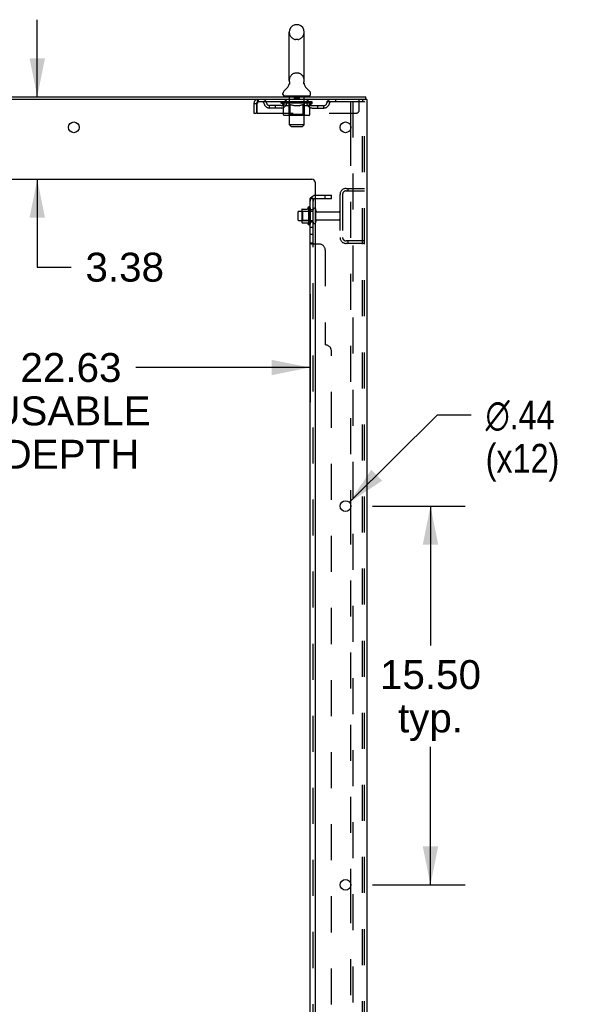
# Model space of a CAD drawing. Header units: inches. Extents: x 0 to 268, y 0 to 174.
# Tile 77 of 79: x 151 to 174, y 91 to 131. Entities that reach past the tile are written whole.
import ezdxf

# ---------------------------------------------------------------- set-up
doc = ezdxf.new("R2010")
doc.units = ezdxf.units.IN
doc.header["$LTSCALE"] = 14.749625
doc.header["$MEASUREMENT"] = 0
doc.linetypes.add('HIDDEN', pattern=[0.2, 0.1, -0.1])
doc.layers.get('0').update_dxf_attribs({"linetype": 'CONTINUOUS'})
for name, color, linetype in [('DEFAULT_2', 8, 'HIDDEN'), ('DIMENSIONS', 7, 'CONTINUOUS'), ('SUBPANEL', 7, 'CONTINUOUS')]:
    doc.layers.add(name, color=color, linetype=linetype)
doc.styles.get("Standard").update_dxf_attribs({"font": 'arial.ttf'})
doc.styles.add('TEXTSTYLE_1', font='gdt', dxfattribs={"width": 0.8})
doc.dimstyles.new('DIMSTYLE_1', dxfattribs={"dimtxt": 1.183125, "dimasz": 1.5775, "dimexe": 0.09, "dimexo": 0.07, "dimgap": 0.0375, "dimtad": 0, "dimtih": 1, "dimtoh": 1, "dimzin": 4, "dimdsep": 46, "dimtxsty": 'Standard', "dimblk": '_FILLED', "dimblk1": '_FILLED', "dimblk2": '_FILLED', "dimcen": 0.09, "dimadec": 3, "dimazin": 1, "dimtfac": 1, "dimtdec": 3, "dimtofl": 0, "dimtmove": 0, "dimatfit": 3, "dimldrblk": '_FILLED', "dimfxl": 0, "dimtolj": 1, "dimtzin": 4, "dimarcsym": 0})
doc.dimstyles.new('DIMSTYLE_2', dxfattribs={"dimtxt": 1.183125, "dimasz": 1.5775, "dimexe": 0.09, "dimexo": 0.07, "dimgap": 0.09, "dimtad": 0, "dimtih": 1, "dimtoh": 1, "dimzin": 4, "dimdsep": 46, "dimtxsty": 'Standard', "dimblk": '_FILLED', "dimblk1": '_FILLED', "dimblk2": '_FILLED', "dimcen": 0.09, "dimadec": 3, "dimazin": 1, "dimtfac": 1, "dimtdec": 3, "dimtofl": 0, "dimtmove": 0, "dimatfit": 1, "dimldrblk": '_FILLED', "dimfxl": 0, "dimtolj": 1, "dimtzin": 4, "dimarcsym": 0})

# ---------------------------------------------------------------- blocks, each defined once
blk = doc.blocks.new('_FILLED')
at = {"color": 0, "linetype": 'ByBlock'}
blk.add_solid([(0, 0), (-1, 0.2), (-1, -0.2)], dxfattribs=at)
blk = doc.blocks.new('*D8')
at = {"layer": 'DIMENSIONS', "color": 2, "linetype": 'Continuous'}
for p, q in [((140.606, 120.183), (140.606, 115.759)), ((163.231, 120.183), (163.231, 115.759)), ((140.606, 117.179), (150.785, 117.179)), ((163.231, 117.179), (156.103, 117.179))]:
    blk.add_line(p, q, dxfattribs=at)
at = {"layer": 'DIMENSIONS', "color": 2, "linetype": 'Continuous', "xscale": 1.5775, "yscale": 1.5775, "zscale": 1.5775, "rotation": 180}
blk.add_blockref('_FILLED', (140.606, 117.179), dxfattribs=at)
at = {"layer": 'DIMENSIONS', "color": 2, "linetype": 'Continuous', "xscale": 1.5775, "yscale": 1.5775, "zscale": 1.5775}
blk.add_blockref('_FILLED', (163.231, 117.179), dxfattribs=at)
at = {"layer": 'DIMENSIONS', "color": 2, "linetype": 'Continuous', "insert": (153.444, 117.771), "char_height": 1.1831, "width": 6.50939, "attachment_point": 2, "line_spacing_factor": 0.9}
blk.add_mtext('22.63\\PUSABLE\\PDEPTH', dxfattribs=at)
blk = doc.blocks.new('*D9')
at = {"layer": 'DIMENSIONS', "color": 2, "linetype": 'Continuous'}
for p, q in [((152.065, 128.258), (152.065, 131.413)), ((152.065, 124.883), (152.065, 121.285)), ((152.065, 121.285), (153.446, 121.285))]:
    blk.add_line(p, q, dxfattribs=at)
at = {"layer": 'DIMENSIONS', "color": 2, "linetype": 'Continuous', "xscale": 1.5775, "yscale": 1.5775, "zscale": 1.5775}
for p, rotation in [((152.065, 128.258), 270), ((152.065, 124.883), 90)]:
    blk.add_blockref('_FILLED', p, dxfattribs=dict(at, rotation=rotation))
at = {"layer": 'DIMENSIONS', "color": 2, "linetype": 'Continuous', "insert": (154.037, 121.877), "char_height": 1.1831, "width": 3.21511, "attachment_point": 1, "line_spacing_factor": 0.9}
blk.add_mtext('3.38', dxfattribs=at)
blk = doc.blocks.new('*D10')
at = {"layer": 'DIMENSIONS', "color": 2, "linetype": 'Continuous'}
for p, q in [((165.789, 111.508), (169.581, 111.508)), ((168.161, 111.508), (168.161, 105.797)), ((168.161, 96.008), (168.161, 101.656)), ((165.789, 96.008), (169.581, 96.008))]:
    blk.add_line(p, q, dxfattribs=at)
at = {"layer": 'DIMENSIONS', "color": 2, "linetype": 'Continuous', "xscale": 1.5775, "yscale": 1.5775, "zscale": 1.5775}
for p, rotation in [((168.161, 111.508), 90), ((168.161, 96.008), 270)]:
    blk.add_blockref('_FILLED', p, dxfattribs=dict(at, rotation=rotation))
at = {"layer": 'DIMENSIONS', "color": 2, "linetype": 'Continuous', "insert": (168.161, 105.205), "char_height": 1.1831, "width": 4.13434, "attachment_point": 2, "line_spacing_factor": 0.9}
blk.add_mtext('15.50\\Ptyp.', dxfattribs=at)
blk = doc.blocks.new('*D11')
at = {"layer": 'DIMENSIONS', "color": 2, "linetype": 'Continuous'}
for p, q in [((164.841, 111.662), (168.449, 115.237)), ((168.449, 115.237), (169.829, 115.237))]:
    blk.add_line(p, q, dxfattribs=at)
at = {"layer": 'DIMENSIONS', "color": 2, "linetype": 'Continuous', "xscale": 1.5775, "yscale": 1.5775, "zscale": 1.5775, "rotation": 224.7302015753}
blk.add_blockref('_FILLED', (164.841, 111.662), dxfattribs=at)
at = {"layer": 'DIMENSIONS', "color": 2, "linetype": 'Continuous', "insert": (170.42, 115.828), "char_height": 1.18312, "width": 3.87338, "attachment_point": 1, "line_spacing_factor": 0.9, "style": 'TEXTSTYLE_1'}
blk.add_mtext('{\\fgdt;n}\\fArial;.44\\P(x12)', dxfattribs=at)

msp = doc.modelspace()

# ---------------------------------------------------------------- linework, layer by layer
at = {"color": 7, "linetype": 'Continuous'}
for p, q in [((162.729, 131.204), (162.641, 131.204)), ((162.379, 128.929), (162.379, 130.904)), ((162.991, 128.929), (162.991, 130.904)), ((162.385, 128.786), (162.384, 128.781)), ((162.979, 128.835), (162.98, 128.84)), ((162.979, 128.83), (162.979, 128.835)), ((162.979, 128.825), (162.979, 128.83)), ((162.979, 128.82), (162.979, 128.825)), ((162.98, 128.815), (162.979, 128.82)), ((162.98, 128.845), (162.981, 128.85)), ((162.98, 128.84), (162.98, 128.845)), ((162.98, 128.81), (162.98, 128.815)), ((162.981, 128.805), (162.98, 128.81)), ((162.982, 128.8), (162.981, 128.805)), ((162.982, 128.855), (162.983, 128.859)), ((162.982, 128.796), (162.982, 128.8)), ((162.983, 128.792), (162.982, 128.796)), ((162.123, 128.357), (162.123, 128.397)), ((162.185, 128.288), (162.185, 128.258)), ((163.185, 128.288), (162.185, 128.288)), ((163.185, 128.288), (163.185, 128.258)), ((163.248, 128.357), (163.248, 128.397)), ((165.504, 128.154), (165.47, 128.154)), ((165.508, 128.154), (165.508, 128.258)), ((163.161, 123.739), (163.161, 123.028)), ((162.731, 123.541), (162.731, 123.226)), ((162.761, 123.571), (162.895, 123.571)), ((162.895, 123.639), (162.895, 123.128)), ((162.906, 123.661), (163.133, 123.661)), ((162.761, 123.196), (162.895, 123.196)), ((162.906, 123.106), (163.133, 123.106))]:
    msp.add_line(p, q, dxfattribs=at)
at = {"color": 3, "linetype": 'Continuous'}
for p, q in [((141.807, 128.258), (165.508, 128.258)), ((165.47, 128.154), (141.807, 128.154)), ((165.56, 128.154), (165.504, 128.154)), ((165.56, 128.154), (165.56, 48.362)), ((164.881, 127.106), (164.881, 126.911)), ((145.435, 124.883), (163.31, 124.883)), ((163.435, 124.758), (163.435, 50.383)), ((164.881, 111.606), (164.881, 111.411)), ((164.881, 96.106), (164.881, 95.911))]:
    msp.add_line(p, q, dxfattribs=at)
at = {"color": 7, "linetype": 'Continuous'}
for points in [[(162.387, 128.859), (162.388, 128.855), (162.389, 128.85), (162.39, 128.845), (162.39, 128.84), (162.391, 128.835), (162.391, 128.83), (162.391, 128.825), (162.391, 128.82), (162.391, 128.815), (162.39, 128.81), (162.389, 128.805), (162.389, 128.8), (162.388, 128.795), (162.387, 128.791), (162.385, 128.786)], [(162.981, 128.85), (162.982, 128.855), (162.983, 128.859)]]:
    msp.add_lwpolyline(points, dxfattribs=at)
at = {"color": 3, "linetype": 'Continuous'}
for centre in [(153.56, 127.008), (164.685, 127.008), (164.685, 111.508), (164.685, 96.008)]:
    msp.add_circle(centre, 0.219, dxfattribs=at)
at = {"color": 7, "linetype": 'Continuous'}
for centre, radius, start, end in [((162.685, 130.904), 0.306, 105.6303, 180), ((162.641, 131.06), 0.144, 90, 105.6303), ((162.729, 131.06), 0.144, 74.3697, 90), ((162.685, 130.904), 0.306, 0, 74.3697), ((161.887, 128.945), 0.523, 304.6624, 347.2389), ((162.685, 128.929), 0.306, 180, 193.2053), ((163.483, 128.945), 0.523, 192.7611, 235.3376), ((162.685, 128.929), 0.306, 346.7947, 360), ((162.266, 128.397), 0.144, 124.6624, 180), ((162.192, 128.357), 0.069, 180, 265), ((163.179, 128.357), 0.069, 275, 360), ((163.104, 128.397), 0.144, 360, 55.3376), ((163.761, 123.383), 0.698, 149.3369, 156.0321), ((163.193, 123.718), 0.0384, 0, 145.5503), ((162.761, 123.541), 0.03, 90, 180), ((163.036, 123.639), 0.141, 174.7919, 180), ((162.906, 123.651), 0.01, 90, 174.8062), ((163.115, 123.671), 0.01, 270, 336.0321), ((163.411, 123.641), 0.055, 64.0906, 180), ((162.761, 123.226), 0.03, 180, 270), ((163.036, 123.128), 0.141, 180, 185.2081), ((162.906, 123.116), 0.01, 185.1938, 270), ((163.115, 123.096), 0.01, 23.9679, 90), ((163.761, 123.383), 0.698, 203.9679, 210.6631), ((163.193, 123.049), 0.0384, 214.4497, 360), ((163.411, 123.126), 0.055, 180, 295.9094)]:
    msp.add_arc(centre, radius, start, end, dxfattribs=at)
at = {"color": 3, "linetype": 'Continuous'}
msp.add_arc((163.31, 124.758), 0.125, 0, 90, dxfattribs=at)
at = {"layer": 'DEFAULT_2', "color": 8, "linetype": 'HIDDEN'}
for p, q in [((162.729, 130.604), (162.641, 130.604)), ((162.729, 129.229), (162.641, 129.229)), ((161.102, 128.154), (161.102, 128.05)), ((162.248, 128.05), (162.248, 128.154)), ((162.365, 128.288), (162.365, 128.258)), ((162.385, 127.107), (162.385, 128.258)), ((162.58, 128.278), (162.58, 128.198)), ((162.78, 128.188), (162.59, 128.188)), ((162.79, 128.278), (162.79, 128.198)), ((162.985, 127.107), (162.985, 128.258)), ((163.005, 128.288), (163.005, 128.258)), ((163.123, 128.05), (163.123, 128.154)), ((164.273, 128.154), (164.273, 128.05)), ((165.248, 127.717), (165.248, 128.154)), ((165.373, 128.154), (165.373, 128.05)), ((160.935, 127.987), (160.935, 127.592)), ((160.935, 127.987), (161.039, 127.987)), ((161.039, 127.987), (161.039, 127.592)), ((161.069, 127.592), (161.069, 127.987)), ((165.373, 128.05), (161.102, 128.05)), ((161.571, 127.799), (161.571, 127.903)), ((162.054, 127.903), (161.571, 127.903)), ((162.054, 127.799), (161.571, 127.799)), ((161.821, 127.799), (161.821, 127.903)), ((162.052, 128.004), (162.052, 128.044)), ((162.052, 128.044), (162.358, 128.044)), ((163.318, 128.004), (162.052, 128.004)), ((162.149, 127.936), (162.052, 128.004)), ((162.053, 128.044), (162.053, 128.048)), ((162.173, 128.047), (162.053, 128.048)), ((162.061, 128.044), (162.061, 128.05)), ((162.07, 128.04), (162.07, 128.044)), ((162.07, 128.04), (163.3, 128.04)), ((162.079, 128.04), (162.079, 128.044)), ((162.08, 128.04), (162.08, 128.044)), ((162.09, 128.044), (162.09, 128.05)), ((162.106, 128.04), (162.106, 128.044)), ((162.108, 128.04), (162.108, 128.044)), ((162.137, 128.044), (162.137, 128.05)), ((162.149, 127.529), (162.149, 127.936)), ((162.149, 127.936), (162.164, 127.926)), ((162.151, 128.04), (162.151, 128.044)), ((162.154, 128.04), (162.154, 128.044)), ((162.178, 127.917), (162.164, 127.926)), ((162.173, 128.044), (162.173, 128.047)), ((162.193, 127.909), (162.178, 127.917)), ((162.207, 127.902), (162.193, 127.909)), ((162.2, 128.044), (162.2, 128.05)), ((162.201, 128.04), (162.201, 128.044)), ((162.202, 128.04), (162.202, 128.044)), ((162.205, 128.04), (162.205, 128.044)), ((162.222, 127.897), (162.207, 127.902)), ((162.212, 128.04), (162.212, 128.044)), ((162.212, 128.04), (162.212, 128.044)), ((162.216, 128.04), (162.216, 128.044)), ((162.219, 128.04), (162.219, 128.044)), ((162.236, 127.892), (162.222, 127.897)), ((162.223, 128.04), (162.223, 128.044)), ((162.33, 127.892), (162.236, 127.892)), ((162.238, 128.04), (162.238, 128.044)), ((162.256, 128.04), (162.256, 128.046)), ((162.256, 128.04), (162.256, 128.044)), ((162.277, 128.04), (162.277, 128.044)), ((162.278, 128.044), (162.278, 128.05)), ((162.288, 128.04), (162.288, 128.044)), ((162.292, 128.04), (162.292, 128.044)), ((162.301, 128.04), (162.301, 128.044)), ((162.312, 128.04), (162.312, 128.048)), ((162.328, 128.04), (162.328, 128.044)), ((162.33, 127.892), (162.344, 127.897)), ((162.331, 128.04), (162.331, 128.044)), ((162.358, 127.902), (162.344, 127.897)), ((162.358, 128.04), (162.358, 128.044)), ((162.373, 127.909), (162.358, 127.902)), ((162.425, 128.044), (162.363, 128.044)), ((162.368, 128.044), (162.368, 128.05)), ((162.372, 127.532), (162.372, 128.001)), ((162.387, 127.917), (162.372, 127.909)), ((162.375, 128.04), (162.375, 128.044)), ((162.38, 128.04), (162.38, 128.044)), ((162.386, 128.04), (162.386, 128.049)), ((162.402, 127.926), (162.387, 127.917)), ((162.39, 128.04), (162.39, 128.044)), ((162.401, 128.04), (162.401, 128.044)), ((162.416, 127.935), (162.401, 127.926)), ((162.416, 127.529), (162.416, 127.935)), ((162.416, 127.935), (162.446, 127.926)), ((162.425, 128.04), (162.425, 128.044)), ((162.5, 128.044), (162.441, 128.044)), ((162.474, 127.917), (162.445, 127.926)), ((162.461, 128.04), (162.461, 128.044)), ((162.469, 128.044), (162.469, 128.05)), ((162.472, 128.04), (162.472, 128.044)), ((162.503, 127.909), (162.474, 127.917)), ((162.475, 128.04), (162.475, 128.05)), ((162.477, 128.04), (162.477, 128.044)), ((162.485, 128.04), (162.485, 128.044)), ((162.5, 128.04), (162.5, 128.044)), ((162.531, 127.902), (162.502, 127.909)), ((162.581, 128.044), (162.526, 128.044)), ((162.558, 127.897), (162.53, 127.903)), ((162.539, 128.04), (162.539, 128.044)), ((162.586, 127.892), (162.558, 127.897)), ((162.571, 128.044), (162.685, 128.05)), ((162.575, 128.044), (162.575, 128.05)), ((162.576, 128.05), (162.575, 128.05)), ((162.576, 128.044), (162.576, 128.05)), ((162.576, 128.04), (162.576, 128.044)), ((162.58, 128.04), (162.58, 128.044)), ((162.581, 128.04), (162.581, 128.044)), ((162.581, 128.04), (162.581, 128.044)), ((162.784, 127.892), (162.586, 127.892)), ((162.664, 128.044), (162.616, 128.044)), ((162.622, 128.04), (162.622, 128.044)), ((162.664, 128.04), (162.664, 128.044)), ((162.683, 128.044), (162.682, 128.044)), ((162.682, 128.04), (162.682, 128.044)), ((162.683, 128.04), (162.683, 128.044)), ((162.685, 128.044), (162.685, 128.05)), ((162.685, 128.05), (162.8, 128.044)), ((162.688, 128.04), (162.688, 128.044)), ((162.688, 128.04), (162.688, 128.044)), ((162.688, 128.044), (162.688, 128.044)), ((162.706, 128.04), (162.706, 128.044)), ((162.706, 128.044), (162.754, 128.044)), ((162.749, 128.04), (162.749, 128.044)), ((162.784, 127.892), (162.812, 127.897)), ((162.789, 128.04), (162.789, 128.044)), ((162.79, 128.04), (162.79, 128.044)), ((162.79, 128.044), (162.844, 128.044)), ((162.791, 128.04), (162.791, 128.044)), ((162.795, 128.044), (162.795, 128.05)), ((162.795, 128.044), (162.795, 128.05)), ((162.795, 128.05), (162.795, 128.05)), ((162.795, 128.04), (162.795, 128.044)), ((162.839, 127.902), (162.811, 127.897)), ((162.831, 128.04), (162.831, 128.044)), ((162.867, 127.909), (162.839, 127.902)), ((162.895, 127.917), (162.866, 127.909)), ((162.87, 128.04), (162.87, 128.044)), ((162.87, 128.044), (162.929, 128.044)), ((162.885, 128.04), (162.885, 128.044)), ((162.893, 128.04), (162.893, 128.044)), ((162.923, 127.925), (162.894, 127.916)), ((162.896, 128.04), (162.896, 128.05)), ((162.898, 128.04), (162.898, 128.044)), ((162.902, 128.044), (162.902, 128.05)), ((162.909, 128.04), (162.909, 128.044)), ((162.951, 127.935), (162.923, 127.925)), ((162.945, 128.04), (162.945, 128.044)), ((162.945, 128.044), (163.007, 128.044)), ((162.951, 127.529), (162.951, 127.935)), ((162.951, 127.935), (162.966, 127.925)), ((162.98, 127.917), (162.965, 127.925)), ((162.969, 128.04), (162.969, 128.044)), ((162.993, 127.909), (162.979, 127.917)), ((162.98, 128.04), (162.98, 128.044)), ((162.984, 128.04), (162.984, 128.049)), ((162.99, 128.04), (162.99, 128.044)), ((163.007, 127.902), (162.993, 127.909)), ((162.995, 128.04), (162.995, 128.044)), ((162.998, 127.532), (162.998, 128.001)), ((163.002, 128.044), (163.002, 128.05)), ((163.02, 127.897), (163.007, 127.902)), ((163.012, 128.04), (163.012, 128.044)), ((163.012, 128.044), (163.213, 128.044)), ((163.034, 127.892), (163.02, 127.897)), ((163.138, 127.892), (163.034, 127.892)), ((163.039, 128.04), (163.039, 128.044)), ((163.042, 128.04), (163.042, 128.044)), ((163.058, 128.04), (163.058, 128.048)), ((163.069, 128.04), (163.069, 128.044)), ((163.078, 128.04), (163.078, 128.044)), ((163.082, 128.04), (163.082, 128.044)), ((163.092, 128.044), (163.092, 128.05)), ((163.094, 128.04), (163.094, 128.044)), ((163.114, 128.04), (163.114, 128.046)), ((163.114, 128.04), (163.114, 128.044)), ((163.133, 128.04), (163.133, 128.044)), ((163.138, 127.892), (163.151, 127.897)), ((163.147, 128.04), (163.147, 128.044)), ((163.151, 128.04), (163.151, 128.044)), ((163.164, 127.902), (163.151, 127.897)), ((163.154, 128.04), (163.154, 128.044)), ((163.158, 128.04), (163.158, 128.044)), ((163.158, 128.04), (163.158, 128.044)), ((163.178, 127.909), (163.164, 127.902)), ((163.165, 128.04), (163.165, 128.044)), ((163.168, 128.04), (163.168, 128.044)), ((163.169, 128.04), (163.169, 128.044)), ((163.17, 128.044), (163.17, 128.05)), ((163.191, 127.916), (163.178, 127.909)), ((163.205, 127.925), (163.191, 127.916)), ((163.219, 127.934), (163.205, 127.925)), ((163.216, 128.04), (163.216, 128.044)), ((163.219, 128.04), (163.219, 128.044)), ((163.219, 127.934), (163.318, 128.004)), ((163.219, 127.529), (163.219, 127.934)), ((163.234, 128.044), (163.234, 128.05)), ((163.262, 128.04), (163.262, 128.044)), ((163.264, 128.04), (163.264, 128.044)), ((163.28, 128.044), (163.28, 128.05)), ((163.29, 128.04), (163.29, 128.044)), ((163.291, 128.04), (163.291, 128.044)), ((163.3, 128.04), (163.3, 128.044)), ((163.309, 128.044), (163.309, 128.05)), ((163.317, 127.903), (163.8, 127.903)), ((163.317, 127.799), (163.8, 127.799)), ((163.318, 128.004), (163.318, 128.05)), ((163.55, 127.799), (163.55, 127.903)), ((163.8, 127.799), (163.8, 127.903)), ((164.881, 128.071), (164.881, 127.106)), ((164.881, 128.071), (165.361, 128.071)), ((164.985, 128.071), (164.985, 48.446)), ((165.361, 128.071), (165.435, 128.071)), ((165.383, 48.476), (165.383, 128.041)), ((165.456, 48.476), (165.456, 128.041)), ((160.935, 127.592), (161.039, 127.592)), ((161.069, 127.592), (165.123, 127.592)), ((163.176, 127.492), (162.191, 127.492)), ((162.372, 127.532), (162.333, 127.492)), ((162.998, 127.532), (162.372, 127.532)), ((162.93, 127.492), (162.933, 127.492)), ((162.938, 127.495), (162.94, 127.496)), ((162.94, 127.496), (162.942, 127.499)), ((162.998, 127.532), (163.038, 127.492)), ((162.454, 127.038), (162.385, 127.107)), ((162.985, 127.107), (162.385, 127.107)), ((162.454, 127.038), (162.916, 127.038)), ((162.916, 127.038), (162.985, 127.107)), ((164.881, 126.911), (164.881, 111.606)), ((164.456, 124.262), (164.456, 122.505)), ((164.56, 124.262), (164.56, 122.505)), ((164.703, 124.508), (165.456, 124.508)), ((164.703, 124.404), (165.456, 124.404)), ((164.784, 124.508), (164.784, 124.404)), ((163.231, 123.718), (163.231, 123.049)), ((162.915, 123.567), (162.895, 123.587)), ((162.895, 123.571), (163.356, 123.571)), ((162.915, 123.567), (162.915, 123.2)), ((163.211, 123.567), (162.915, 123.567)), ((163.211, 123.567), (163.231, 123.587)), ((163.211, 123.567), (163.211, 123.2)), ((163.356, 123.126), (163.356, 123.641)), ((163.466, 123.126), (163.466, 123.641)), ((163.529, 123.548), (164.426, 123.548)), ((162.915, 123.2), (162.895, 123.18)), ((162.895, 123.196), (163.356, 123.196)), ((163.211, 123.2), (162.915, 123.2)), ((163.211, 123.2), (163.231, 123.18)), ((163.529, 123.218), (164.426, 123.218)), ((165.456, 122.362), (164.703, 122.362)), ((165.456, 122.258), (164.703, 122.258)), ((164.784, 122.362), (164.784, 122.258)), ((164.881, 111.411), (164.881, 96.106)), ((164.881, 95.911), (164.881, 80.606))]:
    msp.add_line(p, q, dxfattribs=at)
for points in [[(161.102, 128.154), (161.1, 128.153), (161.097, 128.15), (161.095, 128.145), (161.093, 128.138), (161.09, 128.129), (161.088, 128.118), (161.086, 128.106), (161.083, 128.092), (161.081, 128.076), (161.079, 128.06), (161.076, 128.043), (161.074, 128.025), (161.071, 128.006), (161.069, 127.987)], [(161.102, 128.05), (161.1, 128.05), (161.097, 128.049), (161.095, 128.047), (161.093, 128.044), (161.09, 128.041), (161.088, 128.037), (161.086, 128.032), (161.083, 128.027), (161.081, 128.021), (161.079, 128.015), (161.076, 128.008), (161.074, 128.001), (161.071, 127.994), (161.069, 127.987)], [(165.372, 128.067), (165.367, 128.07), (165.361, 128.071)], [(165.372, 128.067), (165.376, 128.062), (165.38, 128.056), (165.382, 128.049), (165.383, 128.041)], [(165.446, 128.067), (165.441, 128.07), (165.435, 128.071)], [(165.446, 128.067), (165.45, 128.062), (165.453, 128.056), (165.455, 128.049), (165.456, 128.041)], [(162.191, 127.492), (162.186, 127.492), (162.181, 127.493), (162.176, 127.495), (162.171, 127.496), (162.167, 127.499), (162.162, 127.502), (162.159, 127.505), (162.155, 127.509), (162.152, 127.514), (162.15, 127.519), (162.149, 127.524), (162.149, 127.529)], [(162.438, 127.492), (162.435, 127.492), (162.433, 127.493), (162.43, 127.495), (162.428, 127.496), (162.425, 127.499), (162.423, 127.502), (162.421, 127.505), (162.42, 127.509), (162.418, 127.514), (162.417, 127.519), (162.417, 127.524), (162.416, 127.529)], [(162.933, 127.492), (162.935, 127.493), (162.938, 127.495)], [(162.942, 127.499), (162.945, 127.502), (162.947, 127.505), (162.948, 127.509), (162.95, 127.514)], [(162.945, 127.502), (162.947, 127.505), (162.948, 127.509)], [(162.95, 127.514), (162.951, 127.519), (162.951, 127.524), (162.951, 127.529)], [(162.951, 127.519), (162.951, 127.524), (162.951, 127.529)], [(163.176, 127.492), (163.181, 127.492), (163.187, 127.493), (163.192, 127.495), (163.196, 127.496), (163.201, 127.499), (163.205, 127.502), (163.209, 127.505), (163.213, 127.509), (163.215, 127.514), (163.217, 127.519), (163.219, 127.524), (163.219, 127.529)]]:
    msp.add_lwpolyline(points, dxfattribs=at)
for centre, radius, start, end in [((162.685, 130.904), 0.306, 180, 254.3697), ((162.641, 130.748), 0.144, 254.3697, 270), ((162.729, 130.748), 0.144, 270, 285.6303), ((162.685, 130.904), 0.306, 285.6303, 360), ((162.685, 128.929), 0.306, 105.6303, 180), ((162.641, 129.085), 0.144, 90, 105.6303), ((162.729, 129.085), 0.144, 74.3697, 90), ((162.685, 128.929), 0.306, 0, 74.3697), ((161.102, 127.987), 0.167, 90, 180), ((161.281, 127.987), 0.167, 8.0716, 90), ((162.343, 127.987), 0.167, 90, 171.9284), ((162.192, 128.357), 0.069, 265, 270), ((162.355, 128.258), 0.03, 0, 90), ((162.57, 128.278), 0.01, 0, 90), ((162.59, 128.198), 0.01, 180, 270), ((162.78, 128.198), 0.01, 270, 360), ((162.8, 128.278), 0.01, 90, 180), ((163.015, 128.258), 0.03, 90, 180), ((163.028, 127.987), 0.167, 8.0716, 90), ((163.179, 128.357), 0.069, 270, 275), ((164.089, 127.987), 0.167, 90, 171.9284), ((161.102, 127.987), 0.063, 90, 180), ((161.282, 127.988), 0.0625, 7.9863, 90), ((161.571, 128.028), 0.229, 187.9863, 270), ((161.571, 128.028), 0.125, 188.0716, 270), ((162.054, 128.028), 0.125, 270, 351.9284), ((162.054, 128.028), 0.229, 270, 352.0137), ((162.342, 127.988), 0.0625, 90, 172.0137), ((162.333, 128.001), 0.0398, 0, 90), ((163.038, 128.001), 0.0398, 90, 180), ((163.028, 127.988), 0.0625, 7.9863, 90), ((163.317, 128.028), 0.229, 187.9863, 270), ((163.317, 128.028), 0.125, 188.0716, 270), ((163.8, 128.028), 0.125, 270, 351.9284), ((163.8, 128.028), 0.229, 270, 352.0137), ((164.088, 127.988), 0.0625, 90, 172.0137), ((165.123, 127.717), 0.125, 270, 360), ((164.703, 124.262), 0.246, 90, 180), ((164.703, 124.262), 0.142, 90, 180), ((163.411, 123.641), 0.055, 360, 64.0906), ((163.529, 123.611), 0.0625, 180, 270), ((164.426, 123.518), 0.03, 360, 90), ((163.411, 123.126), 0.055, 295.9094, 0), ((163.529, 123.156), 0.0625, 90, 180), ((164.426, 123.248), 0.03, 270, 0), ((164.703, 122.505), 0.246, 180, 270), ((164.703, 122.505), 0.142, 180, 270)]:
    msp.add_arc(centre, radius, start, end, dxfattribs=at)
for centre, major_axis, ratio, start_param, end_param in [((162.685, 128.05), (0.633, 0.007), 0.05963, 9.249616, 9.431313), ((162.685, 128.05), (0.633, 0), 0.060556, -3.083241, -2.96706), ((162.685, 128.05), (0.633, 0.013), 0.05688, 2.791345, 2.965878), ((162.076, 128.039), (0.198, -0.002), 0.05963, 0.605815, 1.645666), ((162.008, 128.039), (0.198, 0.002), 0.05963, 0.25549, 1.295341), ((162.685, 128.05), (0.633, -0.007), 0.05963, -2.96643, -2.791898), ((162.008, 128.032), (0.198, 0.004), 0.05688, 1.20151, 1.294789), ((162.076, 128.032), (0.198, 0), 0.060556, 1.551758, 1.645036), ((162.032, 128.032), (0.198, 0.002), 0.05963, 1.170259, 1.376596), ((162.077, 128.034), (0.164, 0.002), 0.05963, 1.065228, 1.614276), ((162.058, 128.034), (0.164, 0.003), 0.05688, 0.890143, 1.43919), ((162.116, 128.034), (0.164, 0), 0.060556, 1.240391, 1.789438), ((162.685, 128.05), (0.633, 0.019), 0.052395, 2.616403, 2.790936), ((162.139, 128.039), (0.198, -0.004), 0.05688, 0.7809, 1.820751), ((162.004, 128.039), (0.198, 0.004), 0.05688, 0.080405, 1.120256), ((162.685, 128.05), (0.633, -0.013), 0.05688, -2.791345, -2.616812), ((162.004, 128.032), (0.198, 0.006), 0.052395, 1.026568, 1.119847), ((162.139, 128.032), (0.198, -0.002), 0.05963, 1.72692, 1.820198), ((162.057, 128.034), (0.164, 0.005), 0.052395, 0.715201, 1.264248), ((162.171, 128.034), (0.164, -0.002), 0.05963, 1.415553, 1.9646), ((162.685, 128.05), (0.633, 0.025), 0.046319, 2.441654, 2.616187), ((162.218, 128.039), (0.198, -0.006), 0.052395, 0.955842, 1.995693), ((162.021, 128.039), (0.198, 0.006), 0.052395, -0.094537, 0.945314), ((162.685, 128.05), (0.633, -0.019), 0.052395, -2.616403, -2.44187), ((162.021, 128.032), (0.198, 0.008), 0.046319, 0.851819, 0.945098), ((162.218, 128.032), (0.198, -0.004), 0.05688, 1.902006, 1.995284), ((162.075, 128.034), (0.164, 0.006), 0.046319, 0.540452, 1.089499), ((162.242, 128.034), (0.164, -0.003), 0.05688, 1.590638, 2.139686), ((162.032, 128.039), (0.198, 0), 0.060556, 0.430652, 0.777569), ((162.685, 128.05), (0.633, 0.029), 0.038841, 2.267123, 2.441656), ((162.312, 128.039), (0.198, -0.008), 0.046319, 1.130591, 2.170442), ((162.685, 128.05), (0.633, -0.025), 0.046319, -2.441654, -2.267121), ((162.058, 128.039), (0.198, 0.008), 0.046319, -0.269286, 0.770565), ((162.058, 128.032), (0.198, 0.009), 0.038841, 0.677289, 0.770567), ((162.312, 128.032), (0.198, -0.006), 0.052395, 2.076947, 2.170226), ((162.112, 128.034), (0.164, 0.008), 0.038841, 0.365921, 0.914969), ((162.327, 128.034), (0.164, -0.005), 0.052395, 1.76558, 2.314627), ((162.685, 128.05), (0.633, 0.033), 0.030195, 2.09281, 2.267343), ((162.416, 128.039), (0.198, -0.009), 0.038841, 1.305122, 2.344973), ((162.685, 128.05), (0.633, -0.029), 0.038841, -2.267123, -2.092591), ((162.114, 128.039), (0.198, 0.009), 0.038841, -0.443817, 0.596034), ((162.114, 128.032), (0.198, 0.01), 0.030195, 0.502975, 0.596254), ((162.416, 128.032), (0.198, -0.008), 0.046319, 2.251696, 2.344975), ((162.167, 128.034), (0.164, 0.009), 0.030195, 0.191608, 0.740655), ((162.422, 128.034), (0.164, -0.006), 0.046319, 1.940329, 2.489376), ((162.188, 128.039), (0.198, 0.01), 0.030195, -0.61813, 0.421721), ((162.685, 128.05), (0.633, 0.036), 0.020645, 1.918687, 2.09322), ((162.529, 128.039), (0.198, -0.01), 0.030195, 1.479435, 2.519286), ((162.685, 128.05), (0.633, -0.033), 0.030195, -2.09281, -1.918277), ((162.188, 128.032), (0.198, 0.011), 0.020645, 0.328852, 0.422131), ((162.529, 128.032), (0.198, -0.009), 0.038841, 2.426227, 2.519505), ((162.237, 128.034), (0.164, 0.009), 0.020645, 0.017485, 0.566532), ((162.526, 128.034), (0.164, -0.008), 0.038841, 2.11486, 2.663907), ((162.276, 128.039), (0.198, 0.011), 0.020645, -0.792253, 0.247598), ((162.685, 128.05), (0.633, 0.038), 0.010478, 1.744704, 1.919237), ((162.647, 128.039), (0.198, -0.011), 0.020645, 1.653558, 2.693409), ((162.685, 128.05), (0.633, -0.036), 0.020645, -1.918687, -1.744154), ((162.276, 128.032), (0.198, 0.012), 0.010478, 0.154869, 0.248148), ((162.647, 128.032), (0.198, -0.01), 0.030195, 2.60054, 2.693819), ((162.32, 128.034), (0.164, 0.01), 0.010478, 6.126688, 6.675735), ((162.634, 128.034), (0.164, -0.009), 0.030195, 2.289173, 2.83822), ((162.378, 128.039), (0.198, 0.012), 0.010478, -0.966236, -0.000846), ((162.766, 128.039), (0.198, -0.012), 0.010478, 1.827541, 2.867392), ((162.685, 128.05), (0.633, -0.038), 0.010478, -1.744704, -1.570171), ((162.766, 128.032), (0.198, -0.011), 0.020645, 2.774664, 2.867942), ((162.744, 128.034), (0.164, -0.009), 0.020645, 2.463296, 3.012344), ((162.604, 128.039), (0.198, 0.012), 0.010478, 0.274201, 1.314052), ((162.518, 128.034), (0.164, 0.01), 0.010478, -0.000483, 0.504314), ((162.488, 128.032), (0.198, 0.012), 0.010478, 0.099668, 0.192946), ((162.685, 128.05), (0.633, 0.038), 0.010478, -1.571421, -1.396888), ((162.882, 128.032), (0.198, -0.012), 0.010478, 2.948646, 3.041925), ((162.852, 128.034), (0.164, -0.01), 0.010478, 2.637279, 3.142076), ((162.723, 128.039), (0.198, 0.011), 0.020645, 0.448184, 1.488034), ((162.626, 128.034), (0.164, 0.009), 0.020645, 0.129249, 0.678296), ((162.604, 128.032), (0.198, 0.011), 0.020645, 0.273651, 0.366929), ((162.685, 128.05), (0.633, 0.036), 0.020645, -1.397439, -1.222906), ((162.993, 128.039), (0.198, -0.012), 0.010478, -3.140747, -2.175357), ((162.685, 128.05), (0.633, -0.038), 0.010478, 1.222355, 1.396888), ((162.841, 128.039), (0.198, 0.01), 0.030195, 0.622307, 1.662158), ((162.736, 128.034), (0.164, 0.009), 0.030195, 0.303372, 0.852419), ((163.05, 128.034), (0.164, -0.01), 0.010478, 2.749043, 3.29809), ((163.094, 128.039), (0.198, -0.011), 0.020645, 2.893995, 3.933846), ((162.723, 128.032), (0.198, 0.01), 0.030195, 0.447774, 0.541052), ((163.094, 128.032), (0.198, -0.012), 0.010478, 2.893445, 2.986723), ((162.685, 128.05), (0.633, 0.033), 0.030195, -1.223315, -1.048783), ((162.685, 128.05), (0.633, -0.036), 0.020645, 1.048373, 1.222906), ((162.954, 128.039), (0.198, 0.009), 0.038841, 0.79662, 1.836471), ((162.844, 128.034), (0.164, 0.008), 0.038841, 0.477686, 1.026733), ((163.133, 128.034), (0.164, -0.009), 0.020645, 2.57506, 3.124108), ((163.182, 128.039), (0.198, -0.01), 0.030195, 2.719872, 3.759723), ((163.059, 128.039), (0.198, 0.008), 0.046319, 0.971151, 2.011002), ((162.841, 128.032), (0.198, 0.009), 0.038841, 0.622087, 0.715366), ((163.182, 128.032), (0.198, -0.011), 0.020645, 2.719462, 2.812741), ((162.685, 128.05), (0.633, 0.029), 0.038841, -1.049002, -0.874469), ((162.685, 128.05), (0.633, -0.033), 0.030195, 0.87425, 1.048783), ((162.948, 128.034), (0.164, 0.006), 0.046319, 0.652216, 1.201263), ((163.152, 128.039), (0.198, 0.006), 0.052395, 1.1459, 2.185751), ((163.204, 128.034), (0.164, -0.009), 0.030195, 2.400937, 2.949985), ((163.256, 128.039), (0.198, -0.009), 0.038841, 2.545558, 3.585409), ((163.043, 128.034), (0.164, 0.005), 0.052395, 0.826965, 1.376012), ((162.954, 128.032), (0.198, 0.008), 0.046319, 0.796618, 0.889896), ((163.256, 128.032), (0.198, -0.01), 0.030195, 2.545339, 2.638617), ((163.231, 128.039), (0.198, 0.004), 0.05688, 1.320842, 2.360692), ((162.685, 128.05), (0.633, 0.025), 0.046319, -0.874471, -0.699939), ((162.685, 128.05), (0.633, -0.029), 0.038841, 0.699936, 0.874469), ((163.312, 128.039), (0.198, -0.008), 0.046319, 2.371028, 3.410879), ((163.258, 128.034), (0.164, -0.008), 0.038841, 2.226624, 2.775671), ((163.294, 128.039), (0.198, 0.002), 0.05963, 1.495927, 2.535778), ((163.128, 128.034), (0.164, 0.003), 0.05688, 1.001907, 1.550954), ((163.349, 128.039), (0.198, -0.006), 0.052395, 2.196279, 3.23613), ((163.059, 128.032), (0.198, 0.006), 0.052395, 0.971367, 1.064645), ((163.295, 128.034), (0.164, -0.006), 0.046319, 2.052093, 2.601141), ((163.338, 128.039), (0.198, 0), 0.060556, 1.671089, 2.71094), ((163.312, 128.032), (0.198, -0.009), 0.038841, 2.371026, 2.464304), ((163.366, 128.039), (0.198, -0.004), 0.05688, 2.021337, 3.061188), ((162.685, 128.05), (0.633, 0.019), 0.052395, -0.699723, -0.52519), ((162.685, 128.05), (0.633, -0.025), 0.046319, 0.525406, 0.699939), ((163.363, 128.039), (0.198, -0.002), 0.05963, 1.846251, 2.886102), ((163.199, 128.034), (0.164, 0.002), 0.05963, 1.176993, 1.72604), ((163.313, 128.034), (0.164, -0.005), 0.052395, 1.877344, 2.426392), ((163.255, 128.034), (0.164, 0), 0.060556, 1.352155, 1.901202), ((163.313, 128.034), (0.164, -0.003), 0.05688, 1.702402, 2.25145), ((163.293, 128.034), (0.164, -0.002), 0.05963, 1.527317, 2.076364), ((163.152, 128.032), (0.198, 0.004), 0.05688, 1.146309, 1.239587), ((163.349, 128.032), (0.198, -0.008), 0.046319, 2.196495, 2.289773), ((162.685, 128.05), (0.633, 0.013), 0.05688, -0.524781, -0.350248), ((162.685, 128.05), (0.633, -0.019), 0.052395, 0.350657, 0.52519), ((163.231, 128.032), (0.198, 0.002), 0.05963, 1.321394, 1.414673), ((163.366, 128.032), (0.198, -0.006), 0.052395, 2.021746, 2.115024), ((162.685, 128.05), (0.633, 0.007), 0.05963, -0.349695, -0.175162), ((162.685, 128.05), (0.633, -0.013), 0.05688, 0.175715, 0.350248), ((163.294, 128.032), (0.198, 0), 0.060556, 1.496556, 1.589835), ((163.363, 128.032), (0.198, -0.004), 0.05688, 1.846804, 1.940083), ((163.338, 128.032), (0.198, -0.002), 0.05963, 1.671719, 1.764997), ((162.685, 128.05), (0.633, 0), 0.060556, -0.174533, 0), ((162.685, 128.05), (0.633, -0.007), 0.05963, 0.000629, 0.175162)]:
    msp.add_ellipse(centre, major_axis=major_axis, ratio=ratio, start_param=start_param, end_param=end_param, dxfattribs=at)
at = {"layer": 'SUBPANEL', "color": 7, "linetype": 'Continuous'}
for p, q in [((163.285, 124.141), (163.332, 124.102)), ((163.356, 124.102), (163.231, 124.102)), ((163.356, 122.263), (163.356, 124.102)), ((163.356, 122.263), (163.231, 122.263))]:
    msp.add_line(p, q, dxfattribs=at)
at = {"layer": 'SUBPANEL', "color": 8, "linetype": 'HIDDEN'}
for p, q in [((163.468, 124.227), (164.106, 124.227)), ((163.856, 124.102), (163.856, 124.227)), ((164.106, 124.102), (164.106, 124.227)), ((163.332, 124.102), (163.382, 124.061)), ((163.356, 124.1), (163.356, 124.102)), ((163.357, 124.082), (163.356, 124.082)), ((163.468, 124.102), (164.106, 124.102)), ((163.356, 123.633), (163.231, 123.633)), ((163.356, 123.133), (163.231, 123.133)), ((163.356, 122.905), (163.231, 122.905)), ((163.356, 122.624), (163.231, 122.624)), ((163.241, 122.249), (163.238, 122.251)), ((163.356, 54.254), (163.356, 122.263)), ((163.356, 122.261), (163.356, 122.263)), ((163.357, 122.259), (163.356, 122.261)), ((163.359, 122.256), (163.358, 122.258)), ((163.362, 122.253), (163.36, 122.255)), ((163.376, 122.243), (163.374, 122.244)), ((163.379, 122.24), (163.378, 122.241)), ((163.38, 122.238), (163.38, 122.239)), ((163.606, 122.227), (163.435, 122.227)), ((163.856, 121.977), (163.856, 118.102)), ((164.106, 58.665), (164.106, 117.852))]:
    msp.add_line(p, q, dxfattribs=at)
at = {"layer": 'SUBPANEL', "color": 3, "linetype": 'Continuous'}
for p, q in [((163.231, 52.415), (163.231, 124.102)), ((163.435, 122.227), (163.285, 122.227))]:
    msp.add_line(p, q, dxfattribs=at)
for points in [[(163.262, 124.126), (163.254, 124.123), (163.25, 124.121), (163.247, 124.119), (163.244, 124.118), (163.241, 124.116), (163.238, 124.114), (163.235, 124.112), (163.234, 124.11), (163.232, 124.108), (163.232, 124.106), (163.231, 124.104), (163.231, 124.102)], [(163.285, 124.141), (163.283, 124.138), (163.28, 124.136), (163.277, 124.134), (163.273, 124.132), (163.27, 124.13), (163.266, 124.128), (163.262, 124.126)], [(163.258, 122.241), (163.254, 122.243), (163.25, 122.244), (163.247, 122.246), (163.244, 122.248), (163.241, 122.249), (163.238, 122.251), (163.235, 122.253), (163.234, 122.255), (163.232, 122.257), (163.232, 122.259), (163.231, 122.261), (163.231, 122.263)], [(163.285, 122.227), (163.283, 122.229), (163.28, 122.231), (163.277, 122.232), (163.273, 122.234), (163.27, 122.236), (163.266, 122.238), (163.258, 122.241)]]:
    msp.add_lwpolyline(points, dxfattribs=at)
at = {"layer": 'SUBPANEL', "color": 8, "linetype": 'HIDDEN'}
for points in [[(163.3, 124.102), (163.299, 124.102), (163.298, 124.102), (163.298, 124.102), (163.297, 124.102), (163.297, 124.102), (163.297, 124.102), (163.296, 124.102), (163.296, 124.102)], [(163.296, 124.102), (163.296, 124.102), (163.296, 124.102), (163.297, 124.102), (163.297, 124.102), (163.297, 124.102), (163.298, 124.102), (163.298, 124.102), (163.299, 124.102), (163.3, 124.102), (163.3, 124.102), (163.301, 124.102), (163.302, 124.101), (163.303, 124.101), (163.303, 124.101), (163.304, 124.101), (163.305, 124.101), (163.306, 124.101), (163.306, 124.101), (163.307, 124.1), (163.308, 124.1), (163.309, 124.1), (163.31, 124.1), (163.311, 124.099), (163.312, 124.099), (163.313, 124.099), (163.314, 124.099), (163.315, 124.098), (163.315, 124.098), (163.316, 124.098), (163.317, 124.098), (163.318, 124.097), (163.319, 124.097), (163.32, 124.097), (163.321, 124.096), (163.322, 124.096), (163.323, 124.096), (163.324, 124.095), (163.326, 124.095), (163.327, 124.095), (163.328, 124.094), (163.329, 124.094), (163.33, 124.094), (163.331, 124.093), (163.332, 124.093), (163.333, 124.092), (163.334, 124.092), (163.335, 124.092), (163.336, 124.091), (163.337, 124.091), (163.338, 124.09), (163.339, 124.09), (163.34, 124.089), (163.341, 124.089), (163.342, 124.088), (163.343, 124.088), (163.344, 124.088), (163.345, 124.087), (163.346, 124.087), (163.347, 124.086), (163.348, 124.086), (163.349, 124.086), (163.349, 124.085), (163.35, 124.085), (163.351, 124.084), (163.352, 124.084), (163.353, 124.084), (163.353, 124.083), (163.354, 124.083), (163.355, 124.082), (163.355, 124.082), (163.356, 124.082), (163.357, 124.081), (163.357, 124.081), (163.358, 124.08), (163.359, 124.08), (163.359, 124.08), (163.36, 124.08), (163.36, 124.079), (163.36, 124.079), (163.36, 124.079)], [(163.36, 124.079), (163.36, 124.079), (163.36, 124.079), (163.36, 124.08), (163.359, 124.08), (163.359, 124.08), (163.359, 124.08), (163.358, 124.081), (163.358, 124.081), (163.357, 124.081), (163.357, 124.082)], [(163.232, 122.257), (163.232, 122.259), (163.231, 122.261), (163.231, 122.263)], [(163.382, 122.227), (163.382, 122.229), (163.382, 122.231), (163.382, 122.233), (163.382, 122.235), (163.381, 122.236)]]:
    msp.add_lwpolyline(points, dxfattribs=at)
at = {"layer": 'SUBPANEL', "color": 7, "linetype": 'Continuous'}
for points in [[(163.36, 124.091), (163.359, 124.094), (163.358, 124.096), (163.357, 124.098), (163.356, 124.1)], [(163.37, 124.079), (163.368, 124.081), (163.366, 124.083), (163.364, 124.086), (163.362, 124.088), (163.36, 124.091)], [(163.382, 124.061), (163.382, 124.062), (163.382, 124.063), (163.382, 124.064), (163.382, 124.065), (163.381, 124.066), (163.38, 124.068), (163.379, 124.069), (163.378, 124.071), (163.376, 124.073), (163.374, 124.075), (163.37, 124.079)], [(163.366, 122.25), (163.364, 122.251), (163.362, 122.253), (163.36, 122.255), (163.359, 122.256), (163.358, 122.258), (163.357, 122.259), (163.356, 122.261), (163.356, 122.263)], [(163.382, 122.227), (163.382, 122.229), (163.382, 122.231), (163.382, 122.233), (163.382, 122.235), (163.381, 122.236), (163.38, 122.238), (163.379, 122.24), (163.378, 122.241), (163.376, 122.243), (163.374, 122.244), (163.372, 122.246), (163.37, 122.247), (163.366, 122.25)]]:
    msp.add_lwpolyline(points, dxfattribs=at)
at = {"layer": 'SUBPANEL', "color": 8, "linetype": 'HIDDEN'}
for centre, radius, start, end in [((163.468, 123.99), 0.237, 140.5658, 180), ((163.468, 123.99), 0.237, 90, 98.0054), ((163.468, 123.99), 0.112, 90, 107.1415), ((163.606, 121.977), 0.25, 0, 90), ((163.856, 117.852), 0.25, 0, 90)]:
    msp.add_arc(centre, radius, start, end, dxfattribs=at)
at = {"layer": 'SUBPANEL', "color": 3, "linetype": 'Continuous'}
msp.add_arc((163.468, 123.99), 0.237, 98.0054, 140.5658, dxfattribs=at)
at = {"layer": 'SUBPANEL', "color": 7, "linetype": 'Continuous'}
msp.add_arc((163.468, 123.99), 0.112, 107.1415, 180, dxfattribs=at)

# ---------------------------------------------------------------- dimensions: what is measured, and where the dimension line sits
at = {"layer": 'DIMENSIONS', "color": 2, "linetype": 'Continuous'}
dim = msp.add_linear_dim(base=(152.065312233, 124.883443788), p1=(165.44810853, 128.258443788), p2=(163.31010853, 124.883443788), angle=270, dimstyle='DIMSTYLE_1', dxfattribs=at)
dim.commit()
dim.dimension.update_dxf_attribs({"geometry": '*D9', "text_midpoint": (155.641009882, 121.278426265), "dimtype": 160})
dim = msp.add_linear_dim(base=(163.23110853, 117.179012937), p1=(140.60610853, 120.252693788), p2=(163.23110853, 120.252693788), text='<>\\PUSABLE\\PDEPTH', dimstyle='DIMSTYLE_1', dxfattribs=at)
dim.commit()
dim.dimension.update_dxf_attribs({"geometry": '*D8', "text_midpoint": (153.443830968, 115.404325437), "dimtype": 160})
dim = msp.add_diameter_dim_2p(p1=(164.841, 111.662), p2=(164.53, 111.354), text='%%c<>\\P(x12)', dimstyle='DIMSTYLE_2', override={"dimpost": '<>'}, dxfattribs=at)
dim.commit()
dim.dimension.update_dxf_attribs({"geometry": '*D11', "text_midpoint": (172.357, 114.349), "dimtype": 163})
dim = msp.add_linear_dim(base=(168.161, 96.008), p1=(165.719, 111.508), p2=(165.719, 96.008), angle=270, text='<>\\Ptyp.', dimstyle='DIMSTYLE_1', dxfattribs=at)
dim.commit()
dim.dimension.update_dxf_attribs({"geometry": '*D10', "text_midpoint": (168.161, 103.726), "dimtype": 160})

doc.saveas('drawing.dxf')
